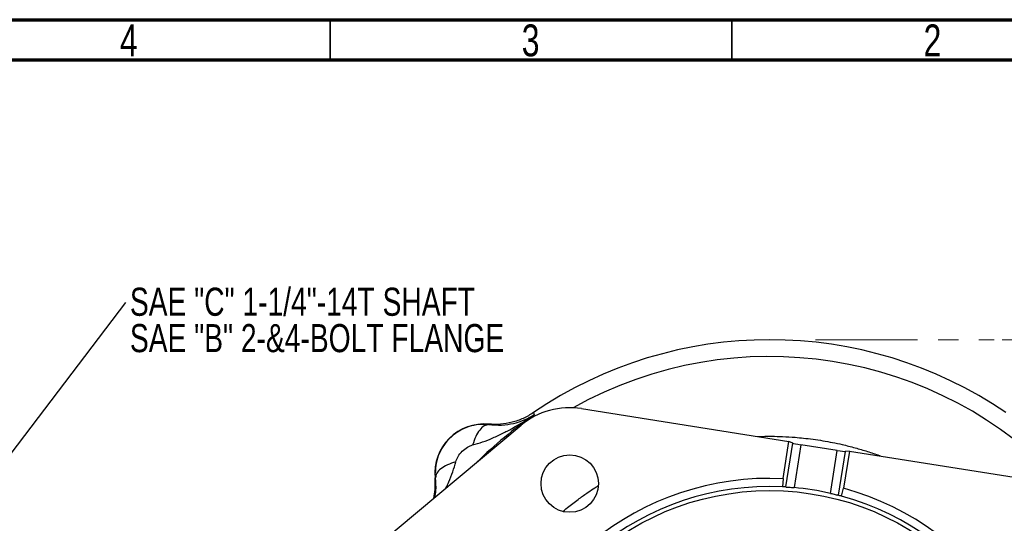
# Model space of a CAD drawing. Header units: inches. Extents: x 0.6 to 16.3, y 0.2 to 11.5.
# Tile 17 of 18: x 8.9 to 13.7, y 9 to 11.5. Entities that reach past the tile are written whole.
import ezdxf

# ---------------------------------------------------------------- set-up
doc = ezdxf.new("R2010")
doc.units = ezdxf.units.IN
doc.header["$MEASUREMENT"] = 0
doc.linetypes.add('CENTERX2', pattern=[0.8, 0.5, -0.1, 0.1, -0.1])
doc.styles.add('SLDTEXTSTYLE0', font='TXT', dxfattribs={"width": 0.75})
doc.dimstyles.new('SLDDIMSTYLE2', dxfattribs={"dimtxt": 0.18, "dimasz": 0.14, "dimexe": 0, "dimexo": 0.0625, "dimgap": 0, "dimtad": 0, "dimtih": 1, "dimtoh": 1, "dimdec": 0, "dimrnd": 1e-09, "dimzin": 0, "dimdsep": 46, "dimtxsty": 'Standard', "dimsah": 1, "dimcen": 0.09, "dimadec": 0, "dimazin": 0, "dimtfac": 0.14, "dimtdec": 0, "dimtofl": 0, "dimtmove": 0, "dimatfit": 3, "dimfxl": 0, "dimfrac": 2, "dimtolj": 1, "dimtzin": 0, "dimarcsym": 0})
doc.dimstyles.new('SLDDIMSTYLE3', dxfattribs={"dimtxt": 0.137795, "dimasz": 0.14, "dimexe": 0, "dimexo": 0.0625, "dimgap": 0.034449, "dimtad": 0, "dimtih": 1, "dimtoh": 1, "dimdec": 1, "dimlfac": 1.5, "dimrnd": 1e-09, "dimzin": 12, "dimdsep": 46, "dimtxsty": 'SLDTEXTSTYLE0', "dimblk1": 'CLOSED', "dimblk2": 'CLOSED', "dimsah": 1, "dimcen": 0.09, "dimadec": 0, "dimazin": 3, "dimtfac": 1, "dimtdec": 1, "dimtofl": 0, "dimtmove": 0, "dimatfit": 3, "dimldrblk": 'CLOSED', "dimfxl": 0, "dimfrac": 2, "dimtolj": 1, "dimtzin": 12, "dimarcsym": 0})

# ---------------------------------------------------------------- blocks, each defined once
blk = doc.blocks.new('SW_NOTE_0_2')
at = {"color": 0, "linetype": 'Continuous', "lineweight": 0, "char_height": 0.137795, "attachment_point": 1, "style": 'SLDTEXTSTYLE0'}
for s, insert in [('SAE "C" 1-1/4"-14T SHAFT', (0.0198, 0.0732)), ('SAE "B" 2-&4-BOLT FLANGE', (0.0198, -0.105))]:
    blk.add_mtext(s, dxfattribs=dict(at, insert=insert))
blk = doc.blocks.new('_Closed')
at = {"color": 0, "linetype": 'ByBlock', "lineweight": -2}
for p, q in [((-1, 0.166667), (0, 0)), ((-1, 0.166667), (-1, -0.166667)), ((0, 0), (-1, -0.166667)), ((0, 0), (-1, 0))]:
    blk.add_line(p, q, dxfattribs=at)
blk = doc.blocks.new('_D_5')
at = {"color": 7, "linetype": 'Continuous', "lineweight": 0}
for p, q in [((13.7259, 9.9277), (15.7705, 9.9277)), ((15.7312, 9.9277), (15.7312, 8.998)), ((15.5785, 8.97), (15.5365, 8.97)), ((15.5365, 8.97), (15.5365, 8.7512)), ((15.8839, 8.97), (15.9259, 8.97)), ((15.9259, 8.97), (15.9259, 8.7512)), ((15.5365, 8.7512), (15.5785, 8.7512)), ((15.9259, 8.7512), (15.8839, 8.7512)), ((15.7312, 5.0579), (15.7312, 8.5451)), ((14.0572, 5.0579), (15.7705, 5.0579))]:
    blk.add_line(p, q, dxfattribs=at)
at = {"color": 7, "linetype": 'Continuous', "lineweight": 18, "xscale": 0.14, "yscale": 0.14}
for p, rotation in [((15.7312, 9.9277), 90.0000000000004), ((15.7312, 5.0579), 270.0000000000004)]:
    blk.add_blockref('_Closed', p, dxfattribs=dict(at, rotation=rotation))
at = {"color": 7, "linetype": 'Continuous', "lineweight": 18, "char_height": 0.1378, "attachment_point": 1, "style": 'SLDTEXTSTYLE0'}
for s, insert in [('186', (15.5785, 8.9289)), ('7.3', (15.6039, 8.7227))]:
    blk.add_mtext(s, dxfattribs=dict(at, insert=insert))

msp = doc.modelspace()

# ---------------------------------------------------------------- linework, layer by layer
at = {"color": 7, "linetype": 'Continuous', "lineweight": 70}
for p, q in [((0.5906, 11.4961), (16.3386, 11.4961)), ((0.7874, 11.2992), (16.1417, 11.2992))]:
    msp.add_line(p, q, dxfattribs=at)
at = {"color": 7, "linetype": 'Continuous', "lineweight": 35}
for p, q in [((10.4331, 11.2992), (10.4331, 11.4961)), ((12.4016, 11.2992), (12.4016, 11.4961))]:
    msp.add_line(p, q, dxfattribs=at)
at = {"color": 7, "linetype": 'CENTERX2', "lineweight": 18}
msp.add_line((12.8117, 9.9277), (13.6866, 9.9277), dxfattribs=at)
at = {"color": 7, "linetype": 'Continuous', "lineweight": 25}
for p, q in [((11.4293, 9.5703), (11.4311, 9.5644)), ((11.4311, 9.5644), (11.4328, 9.5588)), ((11.6654, 9.5901), (12.6813, 9.4292)), ((10.5075, 8.7889), (11.3688, 9.5082)), ((11.21, 9.5138), (11.2101, 9.5116)), ((12.6524, 9.2468), (12.6813, 9.4292)), ((12.6663, 9.206), (12.7002, 9.4201)), ((12.7002, 9.4201), (12.6813, 9.4292)), ((12.7394, 9.4129), (12.7062, 9.203)), ((12.9172, 9.3847), (12.7394, 9.4129)), ((12.884, 9.1748), (12.9172, 9.3847)), ((12.9567, 9.3794), (12.9228, 9.1653)), ((12.9776, 9.3822), (12.9487, 9.1998)), ((12.9776, 9.3822), (12.9567, 9.3794)), ((12.9776, 9.3822), (13.9934, 9.2213)), ((10.9496, 9.2511), (10.9484, 9.2739)), ((10.9496, 9.2511), (10.9474, 9.2512)), ((12.6524, 9.2468), (12.6496, 9.2069)), ((12.939, 9.161), (12.9487, 9.1998))]:
    msp.add_line(p, q, dxfattribs=at)
for centre, radius in [((11.6072, 9.2227), 0.1406), ((12.5869, 7.8743), 1.314)]:
    msp.add_circle(centre, radius, dxfattribs=at)
for centre, radius, start, end in [((12.5869, 7.8743), 2.0533, 55.6839, 124.3161), ((11.6072, 9.2227), 0.3719, 81, 129.8669), ((11.1873, 9.2739), 0.2409, 84.5811, 185.4189), ((12.5869, 7.8743), 1.374, 87.2674, 254.7326), ((12.5869, 7.8743), 1.334, 87.3048, 254.6952), ((12.5869, 7.8743), 1.374, 267.2674, 74.7326), ((12.5869, 7.8743), 1.334, 86.5864, 87.3048), ((12.5869, 7.8743), 1.334, 77.131, 84.869), ((12.5869, 7.8743), 1.334, 74.6952, 75.4136), ((12.5869, 7.8743), 1.334, 267.3048, 74.6952)]:
    msp.add_arc(centre, radius, start, end, dxfattribs=at)
at = {"color": 8, "linetype": 'Continuous', "lineweight": 25}
for radius, start, end in [(1.9709, 42.7687, 119.2313), (2.0419, 124.4163, 134.642)]:
    msp.add_arc((12.5869, 7.8743), radius, start, end, dxfattribs=at)
at = {"color": 7, "linetype": 'Continuous', "lineweight": 25}
for centre, start_param, end_param in [((12.7396, 9.4139), 3.228859, 4.712389), ((12.9174, 9.3858), 4.712389, 6.195919)]:
    msp.add_ellipse(centre, major_axis=(0.0395, -0.0063), ratio=0.026186, start_param=start_param, end_param=end_param, dxfattribs=at)
for points, knots in [([(11.1315, 9.4121), (11.1479, 9.4167), (11.1818, 9.4262), (11.232, 9.4465), (11.2822, 9.4701), (11.3314, 9.4964), (11.3815, 9.5256), (11.4148, 9.5471), (11.4328, 9.5588)], [0, 0, 0, 0, 0.148715, 0.307889, 0.478679, 0.643422, 0.806919, 1, 1, 1, 1]), ([(11.4293, 9.5703), (11.4128, 9.5602), (11.3799, 9.5402), (11.3249, 9.5217), (11.2678, 9.5113), (11.2293, 9.5129), (11.21, 9.5138)], [0, 0, 0, 0, 0.249977, 0.500009, 0.750036, 1, 1, 1, 1]), ([(11.2101, 9.5116), (11.2317, 9.5102), (11.2757, 9.5073), (11.3328, 9.5166), (11.386, 9.5329), (11.4172, 9.5501), (11.4328, 9.5588)], [0, 0, 0, 0, 0.238221, 0.486596, 0.742103, 1, 1, 1, 1]), ([(11.2101, 9.5116), (11.1941, 9.5123), (11.1617, 9.5137), (11.1132, 9.5031), (11.0672, 9.483), (11.026, 9.4532), (10.9918, 9.4152), (10.9668, 9.371), (10.9511, 9.3232), (10.9493, 9.2903), (10.9484, 9.2739)], [0, 0, 0, 0, 0.1217925, 0.2451678, 0.3702583, 0.4971883, 0.6250372, 0.7513735, 0.8763184, 1, 1, 1, 1]), ([(11.2101, 9.5116), (11.2027, 9.5105), (11.1878, 9.5081), (11.1658, 9.4868), (11.1459, 9.4549), (11.1363, 9.4264), (11.1315, 9.4121)], [0, 0, 0, 0, 0.250145, 0.500044, 0.750023, 1, 1, 1, 1]), ([(11.0491, 9.3297), (11.0523, 9.3382), (11.0592, 9.3569), (11.0799, 9.3814), (11.1043, 9.402), (11.123, 9.4089), (11.1315, 9.4121)], [0, 0, 0, 0, 0.227425, 0.500275, 0.772712, 1, 1, 1, 1]), ([(11.0491, 9.3297), (11.0348, 9.3249), (11.0062, 9.3153), (10.9744, 9.2954), (10.9533, 9.2734), (10.9508, 9.2585), (10.9496, 9.2511)], [0, 0, 0, 0, 0.250145, 0.500044, 0.750023, 1, 1, 1, 1]), ([(11.0008, 9.2008), (11.0056, 9.2108), (11.0181, 9.2368), (11.035, 9.2795), (11.0445, 9.3134), (11.0491, 9.3297)], [0, 0, 0, 0, 0.241951, 0.634363, 1, 1, 1, 1]), ([(10.9407, 9.1507), (10.9437, 9.1649), (10.9505, 9.198), (10.9485, 9.2319), (10.9474, 9.2512)], [0, 0, 0, 0, 0.429544, 1, 1, 1, 1]), ([(10.9473, 9.1561), (10.9491, 9.1665), (10.9541, 9.195), (10.9513, 9.2293), (10.9496, 9.2511)], [0, 0, 0, 0, 0.364659, 1, 1, 1, 1]), ([(12.6663, 9.206), (12.6671, 9.2059), (12.6688, 9.2058), (12.6767, 9.2053), (12.6876, 9.2045), (12.6981, 9.2037), (12.7044, 9.2032), (12.7062, 9.203)], [0, 0, 0, 0, 0.226375, 0.452725, 0.679719, 0.907566, 1, 1, 1, 1]), ([(12.884, 9.1748), (12.8884, 9.1738), (12.8972, 9.1718), (12.9089, 9.1689), (12.9177, 9.1667), (12.9219, 9.1656), (12.9226, 9.1654), (12.9228, 9.1653)], [0, 0, 0, 0, 0.228082, 0.456161, 0.684232, 0.911668, 1, 1, 1, 1])]:
    msp.add_open_spline(points, degree=3, knots=knots, dxfattribs=at)
at = {"color": 8, "linetype": 'Continuous', "lineweight": 25}
for points, knots in [([(12.5287, 9.4533), (12.5333, 9.4535), (12.5455, 9.454), (12.5653, 9.4543), (12.5835, 9.4545), (12.6117, 9.4544), (12.653, 9.4534), (12.7047, 9.4503), (12.7546, 9.4456), (12.7995, 9.4402), (12.8473, 9.433), (12.8947, 9.4243), (12.9477, 9.413), (13.0047, 9.3987), (13.0657, 9.3804), (13.1071, 9.367), (13.1281, 9.3588), (13.1299, 9.3581)], [0, 0, 0, 0, 0.022376, 0.059686, 0.097279, 0.111565, 0.197543, 0.299853, 0.365048, 0.442775, 0.52164, 0.601646, 0.679085, 0.786995, 0.88934, 0.990864, 1, 1, 1, 1]), ([(11.5741, 9.0865), (11.5838, 9.0948), (11.6098, 9.1167), (11.651, 9.1477), (11.6937, 9.1779), (11.7242, 9.1982), (11.7404, 9.2084), (11.7452, 9.2114)], [0, 0, 0, 0, 0.180516, 0.481365, 0.728472, 0.920706, 1, 1, 1, 1])]:
    msp.add_open_spline(points, degree=3, knots=knots, dxfattribs=at)

# ---------------------------------------------------------------- block references
at = {"color": 7, "linetype": 'Continuous', "lineweight": 0}
msp.add_blockref('SW_NOTE_0_2', (9.4328, 10.1095), dxfattribs=at)

# ---------------------------------------------------------------- texts
at = {"color": 7, "linetype": 'Continuous', "lineweight": 0, "char_height": 0.1562, "attachment_point": 2, "style": 'SLDTEXTSTYLE0'}
for s, insert in [('4', (9.4472, 11.4728)), ('3', (11.4157, 11.4728)), ('2', (13.3843, 11.4728))]:
    msp.add_mtext(s, dxfattribs=dict(at, insert=insert))

# ---------------------------------------------------------------- dimensions: what is measured, and where the dimension line sits
at = {"color": 7, "linetype": 'Continuous', "lineweight": 18}
dim = msp.add_linear_dim(base=(15.7312, 5.0579), p1=(13.6866, 9.9277), p2=(14.0178, 5.0579), angle=90, dimstyle='SLDDIMSTYLE3', dxfattribs=at)
dim.commit()
dim.dimension.update_dxf_attribs({"geometry": '_D_5', "text_midpoint": (15.7312, 8.7715), "dimtype": 160})

# ---------------------------------------------------------------- leaders
at = {"color": 7, "linetype": 'Continuous', "lineweight": 0}
msp.add_leader([(8.7551, 9.2195), (9.4328, 10.1095)], dimstyle='SLDDIMSTYLE2', dxfattribs=at)

doc.saveas('drawing.dxf')
